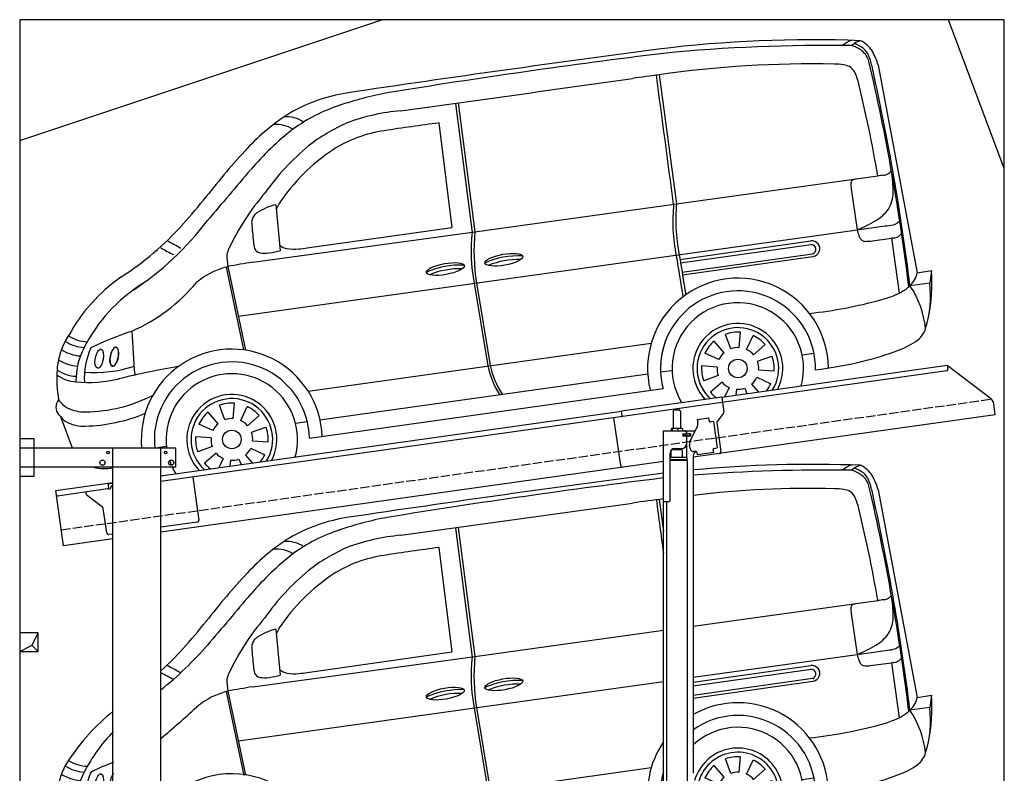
# Model space of a CAD drawing. Extents: x 199 to 6000, y -625 to 6200.
# Tile 3 of 3: x 199 to 5500, y 2144 to 6200. Entities that reach past the tile are written whole.
import ezdxf

# ---------------------------------------------------------------- set-up
doc = ezdxf.new("R2010")
doc.units = 0
doc.header["$LTSCALE"] = 10
doc.header["$MEASUREMENT"] = 0
doc.linetypes.add('GEN3', pattern=[6.25, 5, -1.25])
doc.layers.get('0').update_dxf_attribs({"linetype": 'CONTINUOUS'})
for name, color, linetype in [('3', 6, 'GEN3'), ('BREAKTHROUGH', 1, 'CONTINUOUS'), ('CAR', 1, 'CONTINUOUS'), ('SICHTBARE_KANTEN_DIN_', 7, 'CONTINUOUS')]:
    doc.layers.add(name, color=color, linetype=linetype)
doc.layers.add('AM_0', color=7, linetype='CONTINUOUS', lineweight=30)

# ---------------------------------------------------------------- blocks, each defined once
blk = doc.blocks.new('Van215_EG')
at = {"layer": 'CAR'}
for p, q in [((42284.5, 5794.3), (42494.5, 4676.3)), ((41105.3, 5742.6), (41128.4, 5569.5)), ((40008.3, 5587.4), (40098.9, 4893.4)), ((40022.9, 5591.3), (40113.5, 4897.3)), ((39920.2, 5483.5), (39989.6, 4921.7)), ((41288.4, 5060.3), (42281.9, 5198.1)), ((42139.7, 5129.2), (42171, 4908.2)), ((39042.7, 5042.4), (39065.7, 4795.8)), ((40113.5, 4897.3), (41128.4, 5038.1)), ((42171, 4908.2), (42322, 4929.2)), ((38917.5, 4734.3), (40113.5, 4897.3)), ((39210.5, 4810.6), (39989.6, 4921.7)), ((41288.4, 4785.1), (42171, 4908.2)), ((41288.4, 4759.5), (41921.1, 4848.4)), ((41288.4, 4739.9), (41922.9, 4829.1)), ((42241.7, 4848.2), (42355.2, 4863.1)), ((42365.8, 4864.3), (42355.4, 4863.1)), ((42355.4, 4863.1), (42397.6, 4567.6)), ((41288.4, 4689.3), (41931.3, 4779.7)), ((38840.5, 4443.7), (41128.4, 4762.8)), ((41288.4, 4673.7), (41932.9, 4764.2)), ((38774.1, 4708.1), (38869.1, 4257.1)), ((38783.7, 4710.7), (38878.9, 4258.7)), ((42494.5, 4676.3), (42570.9, 4689.3)), ((42570.9, 4689.3), (42562, 4622)), ((40110.3, 4620.6), (40183.7, 4176)), ((40122.1, 4622.8), (40195.5, 4177.6)), ((42562, 4622), (42455.4, 4607.7)), ((41536.7, 4274.2), (41542.5, 4357.2)), ((39216.5, 4040.4), (41062, 4299)), ((41455.3, 4246.9), (41400.7, 4309.7)), ((41490.5, 4267.7), (41462.1, 4345.9)), ((41576.3, 4264), (41611.5, 4339.4)), ((41427.2, 4209.7), (41351.8, 4244.8)), ((41613.6, 4235.9), (41676.4, 4290.4)), ((41875.2, 4235.7), (41937.8, 4244.5)), ((41634.4, 4200.6), (41712.5, 4229.1)), ((41111.5, 4143.2), (41128.4, 4145.6)), ((41416.9, 4170.1), (41334, 4175.9)), ((41640.9, 4154.4), (41723.8, 4148.6)), ((39279.5, 3886.1), (41043.7, 4134)), ((41423.4, 4123.9), (41345.3, 4095.4)), ((41444.2, 4088.6), (41381.4, 4034)), ((41630.6, 4114.8), (41706, 4079.6)), ((39222.3, 3786.6), (41126.7, 4054.3)), ((41481.5, 4060.5), (41458.3, 4010.9)), ((41521.1, 4050.3), (41518.9, 4019.4)), ((41567.3, 4056.8), (41577.9, 4027.7)), ((41602.5, 4077.5), (41638.5, 4036.2)), ((38813, 3892.2), (38818.8, 3975.2)), ((38731.5, 3864.9), (38676.9, 3927.7)), ((38766.7, 3885.7), (38738.3, 3963.9)), ((38852.6, 3881.9), (38887.7, 3957.3)), ((37883.3, 3904.3), (37899.6, 3850.4)), ((38889.8, 3853.8), (38952.6, 3908.4)), ((39148.5, 3867.3), (39210.4, 3876)), ((38703.4, 3827.6), (38628, 3862.8)), ((38910.6, 3818.6), (38988.8, 3847.1)), ((38693.2, 3788), (38610.2, 3793.8)), ((38917.1, 3772.4), (39000.1, 3766.6)), ((38423.7, 3739.5), (38454.2, 3743.8)), ((38699.7, 3741.8), (38621.5, 3713.4)), ((38906.8, 3732.8), (38982.2, 3697.6)), ((38720.4, 3706.6), (38657.6, 3652)), ((38757.7, 3678.5), (38734.2, 3628)), ((38797.3, 3668.3), (38795.1, 3636.6)), ((38843.5, 3674.7), (38854.4, 3644.9)), ((38878.8, 3695.5), (38915.3, 3653.5))]:
    blk.add_line(p, q, dxfattribs=at)
for centre in [(41528.9, 4162.2), (38805.1, 3780.2)]:
    blk.add_circle(centre, 49.9, dxfattribs=at)
for centre, radius, start, end in [((54895.3, -98307.8), 105097.5, 97.52689, 98.466131), ((41924, -772.4), 6703.6, 87.72813, 95.44056), ((42006.3, -3472.9), 9373.6, 89.16533, 94.39229), ((42171.1, 5817.9), 113.4, 105.4869, 132.8758), ((42220.2, 5816.4), 113.7, 105.5227, 132.84), ((42055.8, 5663.3), 252, 55.8913, 69.7914), ((42069.2, 5697.9), 230.5, 54.6286, 67.2938), ((42124.7, 5790.3), 150.4, 32.4651, 64.3656), ((42134.7, 5801.9), 108.1, 19.7524, 51.0364), ((45662.5, -31179.6), 37313.9, 96.97939, 99.28709), ((42122.9, 5782.5), 116.1, 15.8283, 50.3201), ((41841.4, 5694.6), 420.4, 10.5281, 20.0004), ((41957.4, 5699.3), 340.6, 16.1943, 30.2797), ((41918.4, 508.8), 5292.9, 88.6039, 96.8361), ((42042.8, 5410.5), 389.7, 81.7249, 89.3292), ((42083.4, 5692.2), 105.1, 63.9725, 81.5422), ((42100.3, 5730.2), 63.5, 27.4601, 62.8127), ((31215.2, 3239.4), 11316.2, 6.91926, 13.15398), ((41991.2, -1308.7), 7106.7, 96.97354, 98.32498), ((73749.2, 9946.3), 32928.7, 187.33791, 187.84104), ((41930.7, 5643.8), 253.9, 15.0828, 27.1264), ((30262.4, 3103.9), 12285.4, 7.03105, 12.54044), ((1028, 288131.4), 285217.8, 277.795603, 278.048607), ((35604.2, 4080.8), 6770.6, 9.4987, 13.92232), ((39561.4, 4770.5), 885, 99.0442, 120.0996), ((39970.3, 3869.5), 1806.1, 100.5036, 109.0474), ((39656.7, 4739.4), 881.6, 108.0347, 126.3669), ((39724.7, 4568.5), 1142.3, 122.104, 137.0807), ((39103.6, 5362.1), 153.8, 55.0958, 96.4772), ((39818.9, 4417.8), 1136.5, 95.2544, 110.2682), ((39047.6, 5317.7), 157.4, 56.7316, 95.8432), ((39857.3, 4523.1), 1053.5, 114.2129, 127.3852), ((41309.3, -5311.5), 10884, 97.33241, 98.89768), ((40118.9, 4188.4), 1600, 127.9963, 139.2626), ((39724.3, 4749.8), 698.7, 98.1144, 122.4174), ((40091.8, 4317.2), 1360.9, 129.9668, 144.685), ((41774.4, 2666.3), 3938.6, 137.0939, 142.0721), ((39932.1, 4467), 1049.1, 123.722, 146.2062), ((112437.2, -57317.3), 96536.1, 139.613796, 139.826749), ((42447.7, 4040.4), 1169.5, 96.5425, 98.15), ((42306.2, 5266), 64.2, 277.3619, 294.8005), ((42296.9, 5275.6), 77, 298.1297, 319.854), ((41705.6, 5118), 659, 359.1653, 9.4271), ((42157.4, 5157.6), 20.8, 128.8111, 181.4048), ((42272.9, 5158), 136.3, 180.3702, 192.1925), ((42174.9, 5126.1), 56.7, 96.5697, 122.5765), ((39987.5, 4240.6), 1325.7, 139.3712, 154.6641), ((42200.5, 5106.9), 164.1, 328.0573, 0.5089), ((35852.4, 7337.5), 3604.1, 318.2569, 321.3726), ((39114.2, 4734.7), 317.2, 103.0313, 123.3806), ((39577.4, 4761.5), 592.4, 150.793, 154.0404), ((38969.9, 4948.4), 58.1, 141.483, 164.9741), ((38991.3, 4931.2), 85.6, 127.0961, 141.4563), ((42158.2, 5151.9), 224.3, 300.2464, 324.0208), ((37201.8, 6242.3), 1953.6, 308.7156, 318.9026), ((37327.3, 6026.2), 1630.5, 312.2531, 318.1174), ((38978.9, 4947.2), 67.2, 165.9859, 183.4562), ((72086.6, 7871.4), 33303.7, 185.04416, 185.21713), ((41942.6, 5491.6), 626.5, 291.3815, 301.6324), ((42241.4, 5590.1), 665.8, 276.9475, 280.6226), ((42351.3, 4998.6), 64.2, 281.6697, 310.1682), ((42343.3, 5014.4), 81.5, 307.2611, 314.5293), ((40972.2, 4794.7), 879.3, 173.4308, 191.423), ((41166.1, 4792.6), 1057.7, 174.3164, 189.2584), ((42431.9, 4967.1), 267.4, 192.7379, 199.8278), ((42241.1, 4898), 64.5, 199.5125, 218.8921), ((42349, 4941.2), 80.9, 297.3521, 319.5635), ((39246.5, 6193.7), 1557.6, 239.5627, 242.6554), ((39063.1, 4849.4), 142.4, 182.5791, 197.1036), ((39116.7, 4891.7), 85.4, 230.98, 259.9904), ((41928.1, 4806.4), 42.3, 278.2272, 98.7697), ((41923.4, 4803.6), 25.6, 289.2044, 91.7062), ((42213.2, 4876), 29.1, 219.6564, 255.3808), ((42218.3, 4898.1), 51.7, 256.1662, 270.8539), ((42213.4, 5061.3), 215, 271.495, 277.5386), ((42359, 4935.1), 71.2, 275.4721, 292.4864), ((38995.9, 5793.4), 1136.8, 239.7757, 243.6465), ((39096.5, 4766), 317.6, 178.5348, 190.0198), ((38894.1, 4757.5), 116.3, 154.2974, 171.7738), ((38962.3, 4822.8), 38.4, 203.2874, 260.0838), ((38981.6, 4929.9), 147.3, 259.8669, 279.8071), ((38884.9, 5597.8), 822.1, 278.5217, 282.7064), ((39140.2, 5025.7), 221.4, 259.995, 276.7337), ((39069.2, 5903.4), 1101.8, 275.0487, 277.3704), ((39971.2, -1644.2), 6464.9, 99.38059, 100.58421), ((40034.8, 4272.9), 445.8, 87.4963, 114.1135), ((40348.9, 4324.7), 443.9, 87.4384, 114.1713), ((40346.2, 4333.1), 415.8, 88.0948, 112.8117), ((38881.9, 4309.9), 412.6, 115.1235, 130.3732), ((38928.2, 4181.7), 548.4, 105.2723, 113.7475), ((40031.7, 4282.9), 416, 88.1007, 112.8057), ((42360.5, 4707.2), 137.5, 313.661, 347.0181), ((41715.7, 4617.2), 858.2, 347.854, 4.8153), ((34902.9, 8650.8), 5476.3, 310.0086, 312.6659), ((41529.5, 4161.9), 486.5, 0.2941, 119.7142), ((41988.3, 4551.7), 578, 342.5163, 6.9853), ((38897.5, 3697.7), 1163.6, 128.884, 146.5727), ((41529.5, 4162.7), 417.1, 358.9802, 125.3082), ((42276.4, 4804.4), 265.9, 290.5049, 312.3012), ((42028.2, 4320.8), 514.6, 6.3804, 33.8815), ((41528.9, 4162.2), 353.8, 344.6817, 132.8211), ((41644.4, 6937.5), 2493.5, 276.2404, 285.1715), ((42114.5, 5194), 687.8, 285.3836, 291.768), ((38788.5, 3879.9), 872.7, 135.3718, 153.0529), ((41529.5, 4161.9), 486.5, 145.5453, 193.949), ((41528.9, 4162.2), 242.3, 332.6867, 163.8187), ((41528.9, 4162.2), 219.8, 328.4192, 171.6769), ((41528.9, 4162.2), 195.4, 86, 110), ((42425.3, 4410.2), 118.7, 307.6073, 344.2637), ((38176.3, 4162.2), 305.9, 144.7529, 160.5564), ((38017.9, 4469.9), 194.7, 235.6454, 267.8432), ((38033, 4503.7), 197.4, 237.1587, 268.3368), ((38486.2, 3443.5), 939.5, 109.81, 117.9283), ((41528.9, 4162.2), 195.4, 131, 155), ((41528.9, 4162.2), 195.4, 41, 65), ((42268.4, 4625.3), 384.9, 289.0611, 306.7485), ((38299.4, 4118), 436.8, 160.4695, 175.1527), ((38007, 4447.8), 219.1, 237.0473, 265.5764), ((38401.4, 4075), 439.2, 152.8628, 166.9315), ((38415, 4107.9), 404.3, 155.822, 182.9446), ((38804.5, 3779.2), 487, 1.9912, 141.4539), ((41529.5, 4162.7), 417.1, 164.0643, 195.0668), ((41528.9, 4162.2), 112.2, 131, 155), ((41528.9, 4162.2), 112.2, 86, 110), ((41528.9, 4162.2), 112.2, 41, 65), ((41889.7, 5543.1), 1377.3, 282.8896, 291.4843), ((37987.7, 4381.5), 207.6, 236.1718, 266.1019), ((38805, 3780.3), 417.3, 0.8648, 156.0093), ((41528.9, 4162.2), 112.2, 356, 20), ((41528.9, 4162.2), 195.4, 356, 20), ((41728.2, 6081.5), 1938.5, 276.4677, 283.9932), ((38554.6, 4110), 691.9, 176.275, 189.7005), ((37973.7, 4309.6), 189.5, 234.7282, 268.1002), ((38542.8, 4080.1), 577, 170.5984, 178.9988), ((38073.1, 4599.7), 461.1, 262.411, 281.9101), ((40568.2, -5803.7), 10185.7, 101.60552, 102.15412), ((40619.6, 4263.5), 444.7, 191.3541, 212.902), ((40670.8, 4286.4), 487.6, 192.8889, 212.5743), ((41528.9, 4162.2), 195.4, 176, 200), ((41528.9, 4162.2), 112.2, 176, 200), ((37972.8, 4266.7), 176.6, 231.6029, 267.7557), ((38032.4, 4792.8), 705.7, 264.5908, 281.1102), ((38805.1, 3780.2), 353.8, 344.5466, 168.5515), ((41528.9, 4162.2), 242.3, 196.2936, 223.3133), ((41528.9, 4162.2), 219.8, 188.3231, 227.5808), ((41528.9, 4162.2), 112.2, 221, 245), ((41528.9, 4162.2), 112.2, 311, 335), ((41528.9, 4162.2), 195.4, 221, 233.781), ((41528.9, 4162.2), 112.2, 266, 290), ((41528.9, 4162.2), 195.4, 322.219, 335), ((37918.5, 3954), 60.5, 139.3674, 181.0159), ((37980.1, 4063.2), 128.2, 213.0349, 241.5078), ((38805.1, 3780.2), 242.3, 332.4644, 223.5356), ((38805.1, 3780.2), 219.8, 328.1597, 227.8403), ((38805.1, 3780.2), 195.4, 86, 110), ((37918.6, 3953.5), 60.5, 180.1015, 220.344), ((38011.3, 4135.9), 207.1, 243.5681, 271.7623), ((38013.8, 4719.9), 790.9, 270.2806, 280.2589), ((38805.1, 3780.2), 195.4, 131, 155), ((38805.1, 3780.2), 195.4, 41, 65), ((37952.7, 3990.2), 110.4, 223.4131, 231.0595), ((37972, 3967.7), 109.1, 215.5474, 243.8323), ((38008.3, 4059.5), 207.6, 246.0301, 271.8642), ((38805.1, 3780.2), 112.2, 86, 110), ((38805.1, 3780.2), 112.2, 41, 65), ((37995.8, 4733.4), 881.6, 271.272, 280.3827), ((38805.1, 3780.2), 112.2, 131, 155), ((38805.1, 3780.2), 112.2, 356, 20), ((38805.1, 3780.2), 195.4, 356, 20), ((38805.1, 3780.2), 195.4, 176, 200), ((38805.1, 3780.2), 112.2, 176, 200), ((38599.5, 4109.5), 752.7, 208.9271, 216.7559), ((38805.1, 3780.2), 353.8, 185.6397, 211.4534), ((38805.1, 3780.2), 112.2, 311, 335), ((38118.4, 3846.4), 223.5, 236.9194, 281.6829), ((38805.1, 3780.2), 112.2, 221, 245), ((38805.1, 3780.2), 112.2, 266, 290), ((38805.1, 3780.2), 195.4, 321.8961, 335), ((38805.1, 3780.2), 195.4, 221, 234.1039)]:
    blk.add_arc(centre, radius, start, end, dxfattribs=at)
for centre, major_axis, ratio in [((40269, 4747.3), (-101.9, -18.3), 0.28676), ((39954.4, 4697.4), (-101.9, -18.3), 0.28676), ((38091.3, 4214.3), (-10.1, -51.3), 0.404586)]:
    blk.add_ellipse(centre, major_axis=major_axis, ratio=ratio, dxfattribs=at)
blk.add_ellipse((38172.2, 4225.5), major_axis=(-10.1, -51.3), ratio=0.404586, start_param=3.78106, end_param=6.562023, dxfattribs=at)
blk.add_open_spline([(39060.3, 5050.5), (39054.9, 5040.7), (39049.6, 5031), (39044.7, 5020.8)], degree=3, dxfattribs=at)
blk = doc.blocks.new('Van215_OG')
at = {"layer": 'CAR'}
for p, q in [((42284.5, 5794.3), (42494.5, 4676.3)), ((41105.3, 5742.6), (41198, 5047.8)), ((40008.3, 5587.4), (40098.9, 4893.4)), ((40022.9, 5591.3), (40113.5, 4897.3)), ((39920.2, 5483.5), (39989.6, 4921.7)), ((41198, 5047.8), (42281.9, 5198.1)), ((42139.7, 5129.2), (42171, 4908.2)), ((39042.7, 5042.4), (39065.7, 4795.8)), ((40113.5, 4897.3), (41198, 5047.8)), ((42171, 4908.2), (42322, 4929.2)), ((38840.5, 4443.7), (42171, 4908.2)), ((38917.5, 4734.3), (40113.5, 4897.3)), ((39210.5, 4810.6), (39989.6, 4921.7)), ((41217.3, 4749.5), (41921.1, 4848.4)), ((41220.4, 4730.3), (41922.9, 4829.1)), ((42241.7, 4848.2), (42355.2, 4863.1)), ((42365.8, 4864.3), (42355.4, 4863.1)), ((42355.4, 4863.1), (42397.6, 4567.6)), ((41228.6, 4680.9), (41931.3, 4779.7)), ((41231.1, 4665.6), (41932.9, 4764.2)), ((38774.1, 4708.1), (38868, 4262)), ((38783.7, 4710.7), (38878.5, 4260.5)), ((42494.5, 4676.3), (42570.9, 4689.3)), ((42570.9, 4689.3), (42562, 4622)), ((40110.3, 4620.6), (40183.7, 4176)), ((40122.1, 4622.8), (40195.5, 4177.6)), ((42562, 4622), (42455.4, 4607.7)), ((41536.7, 4274.2), (41542.5, 4357.2)), ((39216.5, 4040.4), (41062, 4299)), ((41455.3, 4246.9), (41400.7, 4309.7)), ((41490.5, 4267.7), (41462.1, 4345.9)), ((41576.3, 4264), (41611.5, 4339.4)), ((41427.2, 4209.7), (41351.8, 4244.8)), ((41613.6, 4235.9), (41676.4, 4290.4)), ((41875.2, 4235.7), (41937.8, 4244.5)), ((41634.4, 4200.6), (41712.5, 4229.1)), ((41111.5, 4143.2), (41175.2, 4152.1)), ((41416.9, 4170.1), (41334, 4175.9)), ((41640.9, 4154.4), (41723.8, 4148.6)), ((39279.5, 3886.1), (41043.7, 4134)), ((41423.4, 4123.9), (41345.3, 4095.4)), ((41444.2, 4088.6), (41381.4, 4034)), ((41630.6, 4114.8), (41706, 4079.6)), ((39222.3, 3786.6), (41126.7, 4054.3)), ((41481.5, 4060.5), (41458.3, 4010.9)), ((41521.1, 4050.3), (41518.9, 4019.4)), ((41567.3, 4056.8), (41577.9, 4027.7)), ((41602.5, 4077.5), (41638.5, 4036.2)), ((38813, 3892.2), (38818.8, 3975.2)), ((38731.5, 3864.9), (38676.9, 3927.7)), ((38766.7, 3885.7), (38738.3, 3963.9)), ((38852.6, 3881.9), (38887.7, 3957.3)), ((37883.3, 3904.3), (37946.3, 3735.4)), ((38889.8, 3853.8), (38952.6, 3908.4)), ((39148.5, 3867.3), (39210.4, 3876)), ((38703.4, 3827.6), (38628, 3862.8)), ((38910.6, 3818.6), (38988.8, 3847.1)), ((38693.2, 3788), (38610.2, 3793.8)), ((38917.1, 3772.4), (39000.1, 3766.6)), ((38394.6, 3735.4), (38453.2, 3743.7)), ((38699.7, 3741.8), (38621.5, 3713.4)), ((38906.8, 3732.8), (38982.2, 3697.6)), ((38720.4, 3706.6), (38657.6, 3652)), ((38757.7, 3678.5), (38734.2, 3628)), ((38797.3, 3668.3), (38795.1, 3636.6)), ((38843.5, 3674.7), (38854.4, 3644.9)), ((38878.8, 3695.5), (38915.3, 3653.5))]:
    blk.add_line(p, q, dxfattribs=at)
for centre in [(41528.9, 4162.2), (38805.1, 3780.2)]:
    blk.add_circle(centre, 49.9, dxfattribs=at)
for centre, radius, start, end in [((54895.3, -98307.8), 105097.5, 97.52689, 98.466131), ((41924, -772.4), 6703.6, 87.72813, 97.05201), ((42002.4, -2997.5), 8898.3, 89.09552, 95.63647), ((42171.1, 5817.9), 113.4, 105.4869, 132.8758), ((42220.2, 5816.4), 113.7, 105.5227, 132.84), ((42055.8, 5663.3), 252, 55.8913, 69.7914), ((42069.2, 5697.9), 230.5, 54.6286, 67.2938), ((42124.7, 5790.3), 150.4, 32.4651, 64.3656), ((42134.7, 5801.9), 108.1, 19.7524, 51.0364), ((45662.5, -31179.6), 37313.9, 96.97939, 99.28709), ((42122.9, 5782.5), 116.1, 15.8283, 50.3201), ((41841.4, 5694.6), 420.4, 10.5281, 20.0004), ((41957.4, 5699.3), 340.6, 16.1943, 30.2797), ((41928.4, 14.8), 5786.6, 88.82213, 98.17771), ((42042.8, 5410.5), 389.7, 81.7249, 89.3292), ((42083.4, 5692.2), 105.1, 63.9725, 81.5422), ((42100.3, 5730.2), 63.5, 27.4601, 62.8127), ((31215.2, 3239.4), 11316.2, 6.91926, 13.15398), ((41991.2, -1308.7), 7106.7, 97.16106, 98.32498), ((-161276.8, -21592), 204204.5, 7.495358, 7.692079), ((41930.7, 5643.8), 253.9, 15.0828, 27.1264), ((30262.4, 3103.9), 12285.4, 7.03105, 12.54044), ((1028, 288131.4), 285217.8, 277.795603, 278.048607), ((35604.2, 4080.8), 6770.6, 9.4987, 13.92232), ((39561.4, 4770.5), 885, 99.0442, 120.0996), ((39970.3, 3869.5), 1806.1, 100.5036, 109.0474), ((39656.7, 4739.4), 881.6, 108.0347, 126.3669), ((39724.7, 4568.5), 1142.3, 122.104, 137.0807), ((39103.6, 5362.1), 153.8, 55.0958, 96.4772), ((39818.9, 4417.8), 1136.5, 95.2544, 110.2682), ((39047.6, 5317.7), 157.4, 56.7316, 95.8432), ((39857.3, 4523.1), 1053.5, 114.2129, 127.3852), ((41309.3, -5311.5), 10884, 97.33241, 98.89768), ((40118.9, 4188.4), 1600, 127.9963, 139.2626), ((39724.3, 4749.8), 698.7, 98.1144, 122.4174), ((40091.8, 4317.2), 1360.9, 129.9668, 144.685), ((41774.4, 2666.3), 3938.6, 137.0939, 142.0721), ((39932.1, 4467), 1049.1, 123.722, 146.2062), ((112437.2, -57317.3), 96536.1, 139.613796, 139.826749), ((42447.7, 4040.4), 1169.5, 96.5425, 98.15), ((42306.2, 5266), 64.2, 277.3619, 294.8005), ((42296.9, 5275.6), 77, 298.1297, 319.854), ((41705.6, 5118), 659, 359.1653, 9.4271), ((42157.4, 5157.6), 20.8, 128.8111, 181.4048), ((42272.9, 5158), 136.3, 180.3702, 192.1925), ((42174.9, 5126.1), 56.7, 96.5697, 122.5765), ((39987.5, 4240.6), 1325.7, 139.3712, 154.6641), ((42200.5, 5106.9), 164.1, 328.0573, 0.5089), ((35852.4, 7337.5), 3604.1, 318.2569, 321.3726), ((39114.2, 4734.7), 317.2, 103.0313, 123.3806), ((39577.4, 4761.5), 592.4, 150.793, 154.0404), ((38969.9, 4948.4), 58.1, 141.483, 164.9741), ((38991.3, 4931.2), 85.6, 127.0961, 141.4563), ((42158.2, 5151.9), 224.3, 300.2464, 324.0208), ((37327.3, 6026.2), 1630.5, 302.685, 318.1174), ((37389.6, 5933.2), 1612.6, 303.2238, 322.7956), ((38978.9, 4947.2), 67.2, 165.9859, 183.4562), ((72086.6, 7871.4), 33303.7, 185.04416, 185.21713), ((41942.6, 5491.6), 626.5, 291.3815, 301.6324), ((42241.4, 5590.1), 665.8, 276.9475, 280.6226), ((42351.3, 4998.6), 64.2, 281.6697, 310.1682), ((42343.3, 5014.4), 81.5, 307.2611, 314.5293), ((40972.2, 4794.7), 879.3, 173.4308, 191.423), ((41166.1, 4792.6), 1057.7, 174.3164, 189.2584), ((42431.9, 4967.1), 267.4, 192.7379, 199.8278), ((42241.1, 4898), 64.5, 199.5125, 218.8921), ((42349, 4941.2), 80.9, 297.3521, 319.5635), ((39246.5, 6193.7), 1557.6, 239.5627, 242.6554), ((39063.1, 4849.4), 142.4, 182.5791, 197.1036), ((39116.7, 4891.7), 85.4, 230.98, 259.9904), ((41928.1, 4806.4), 42.3, 278.2272, 98.7697), ((41923.4, 4803.6), 25.6, 289.2044, 91.7062), ((42213.2, 4876), 29.1, 219.6564, 255.3808), ((42218.3, 4898.1), 51.7, 256.1662, 270.8539), ((42213.4, 5061.3), 215, 271.495, 277.5386), ((42359, 4935.1), 71.2, 275.4721, 292.4864), ((38995.9, 5793.4), 1136.8, 239.7757, 243.6465), ((39096.5, 4766), 317.6, 178.5348, 190.0198), ((38894.1, 4757.5), 116.3, 154.2974, 171.7738), ((38962.3, 4822.8), 38.4, 203.2874, 260.0838), ((38981.6, 4929.9), 147.3, 259.8669, 279.8071), ((38884.9, 5597.8), 822.1, 278.5217, 282.7064), ((39140.2, 5025.7), 221.4, 259.995, 276.7337), ((39069.2, 5903.4), 1101.8, 275.0487, 277.3704), ((39971.2, -1644.2), 6464.9, 99.38059, 100.58421), ((40034.8, 4272.9), 445.8, 87.4963, 114.1135), ((40348.9, 4324.7), 443.9, 87.4384, 114.1713), ((40346.2, 4333.1), 415.8, 88.0948, 112.8117), ((38881.9, 4309.9), 412.6, 115.1235, 130.3732), ((38928.2, 4181.7), 548.4, 105.2723, 113.7475), ((40031.7, 4282.9), 416, 88.1007, 112.8057), ((42360.5, 4707.2), 137.5, 313.661, 347.0181), ((41715.7, 4617.2), 858.2, 347.854, 4.8153), ((38732.9, 3901.8), 917.2, 124.9216, 151.5518), ((38788.5, 3879.9), 872.7, 122.3402, 153.0529), ((37882.2, 5236.7), 954.7, 293.8208, 320.076), ((41529.5, 4161.9), 486.5, 0.2941, 193.949), ((41988.3, 4551.7), 578, 342.5163, 6.9853), ((41529.5, 4162.7), 417.1, 358.9802, 182.6555), ((42276.4, 4804.4), 265.9, 290.5049, 312.3012), ((42028.2, 4320.8), 514.6, 6.3804, 33.8815), ((41528.9, 4162.2), 353.8, 344.6817, 211.1421), ((41644.4, 6937.5), 2493.5, 276.2404, 285.1715), ((42114.5, 5194), 687.8, 285.3836, 291.768), ((41528.9, 4162.2), 242.3, 332.6867, 223.024), ((38839.6, 2633.7), 1821.6, 108.2938, 115.8187), ((-20763.3, 245.1), 59174.6, 3.760926, 3.990691), ((41528.9, 4162.2), 219.8, 328.4192, 227.2434), ((41528.9, 4162.2), 195.4, 86, 110), ((42425.3, 4410.2), 118.7, 307.6073, 344.2637), ((38176.3, 4162.2), 305.9, 144.7529, 160.5564), ((38017.9, 4469.9), 194.7, 235.6454, 267.8432), ((38033, 4503.7), 197.4, 237.1587, 268.3368), ((41528.9, 4162.2), 195.4, 131, 155), ((41528.9, 4162.2), 195.4, 41, 65), ((42268.4, 4625.3), 384.9, 289.0611, 306.7485), ((38299.4, 4118), 436.8, 160.4695, 175.1527), ((38007, 4447.8), 219.1, 237.0473, 265.5764), ((38401.4, 4075), 439.2, 152.8628, 166.9315), ((38415, 4107.9), 404.3, 155.822, 182.9446), ((38804.5, 3779.2), 487, 1.9912, 185.1588), ((41529.5, 4162.7), 417.1, 164.0643, 195.0668), ((41528.9, 4162.2), 112.2, 131, 155), ((41528.9, 4162.2), 112.2, 86, 110), ((41528.9, 4162.2), 112.2, 41, 65), ((41889.7, 5543.1), 1377.3, 282.8896, 291.4843), ((37987.7, 4381.5), 207.6, 236.1718, 266.1019), ((38805, 3780.3), 417.3, 0.8648, 186.1718), ((41528.9, 4162.2), 112.2, 356, 20), ((41528.9, 4162.2), 195.4, 356, 20), ((41728.2, 6081.5), 1938.5, 276.4677, 283.9932), ((38554.6, 4110), 691.9, 176.275, 189.7005), ((37973.7, 4309.6), 189.5, 234.7282, 268.1002), ((38542.8, 4080.1), 577, 170.5984, 178.9988), ((38067.5, 4808.5), 668.2, 265.259, 288.6015), ((39535.8, -1498.8), 5762.9, 100.16074, 103.4603), ((40619.6, 4263.5), 444.7, 191.3541, 212.902), ((40670.8, 4286.4), 487.6, 192.8889, 212.5743), ((41528.9, 4162.2), 195.4, 176, 200), ((41528.9, 4162.2), 112.2, 176, 200), ((37972.8, 4266.7), 176.6, 231.6029, 267.7557), ((38032.4, 4792.8), 705.7, 264.5908, 283.6161), ((38805.1, 3780.2), 353.8, 344.5466, 187.2694), ((41528.9, 4162.2), 242.3, 196.2936, 223.3133), ((41528.9, 4162.2), 219.8, 188.3231, 227.5808), ((41528.9, 4162.2), 112.2, 221, 245), ((41528.9, 4162.2), 112.2, 311, 335), ((41528.9, 4162.2), 195.4, 221, 233.781), ((41528.9, 4162.2), 112.2, 266, 290), ((41528.9, 4162.2), 195.4, 322.219, 335), ((37918.5, 3954), 60.5, 139.3674, 181.0159), ((37980.1, 4063.2), 128.2, 213.0349, 241.5078), ((38013.8, 4719.9), 790.9, 270.2806, 297.6488), ((38805.1, 3780.2), 242.3, 332.4644, 223.5356), ((38805.1, 3780.2), 219.8, 328.1597, 227.8403), ((38805.1, 3780.2), 195.4, 86, 110), ((37918.6, 3953.5), 60.5, 180.1015, 220.344), ((38011.3, 4135.9), 207.1, 243.5681, 271.7623), ((38805.1, 3780.2), 195.4, 131, 155), ((38805.1, 3780.2), 195.4, 41, 65), ((37952.7, 3990.2), 110.4, 223.4131, 231.0595), ((37972, 3967.7), 109.1, 215.5474, 243.8323), ((38008.3, 4059.5), 207.6, 246.0301, 271.8642), ((37995.8, 4733.4), 881.6, 271.272, 292.893), ((38805.1, 3780.2), 112.2, 86, 110), ((38805.1, 3780.2), 112.2, 41, 65), ((38805.1, 3780.2), 112.2, 131, 155), ((38805.1, 3780.2), 112.2, 356, 20), ((38805.1, 3780.2), 195.4, 356, 20), ((38805.1, 3780.2), 195.4, 176, 200), ((38805.1, 3780.2), 112.2, 176, 200), ((38805.1, 3780.2), 112.2, 311, 335), ((38805.1, 3780.2), 353.8, 198.7483, 203.0859), ((38805.1, 3780.2), 112.2, 221, 245), ((38805.1, 3780.2), 112.2, 266, 290), ((38805.1, 3780.2), 195.4, 321.8961, 335), ((38118.4, 3846.4), 223.5, 255.0352, 281.6829), ((38805.1, 3780.2), 353.8, 205.0427, 211.4534), ((38805.1, 3780.2), 195.4, 221, 234.1039)]:
    blk.add_arc(centre, radius, start, end, dxfattribs=at)
for centre, major_axis, ratio in [((40269, 4747.3), (-101.9, -18.3), 0.28676), ((39954.4, 4697.4), (-101.9, -18.3), 0.28676), ((38091.3, 4214.5), (-10.1, -51.3), 0.404586), ((38091.3, 4214.3), (-10.1, -51.3), 0.404586), ((38172.2, 4225.7), (-10.1, -51.3), 0.404586)]:
    blk.add_ellipse(centre, major_axis=major_axis, ratio=ratio, dxfattribs=at)
blk.add_ellipse((38172.2, 4225.5), major_axis=(-10.1, -51.3), ratio=0.404586, start_param=2.721284, end_param=9.004469, dxfattribs=at)
blk.add_open_spline([(39060.3, 5050.5), (39054.9, 5040.7), (39049.6, 5031), (39044.7, 5020.8)], degree=3, dxfattribs=at)
for points, knots in [([(41182.8, 5045.7), (41182.8, 5045.6), (41182.8, 5045.5), (41182.8, 5045.4), (41179.9, 5000.3), (41174, 4907.4), (41189.2, 4815.6), (41197, 4768.4), (41209.2, 4694.9), (41221.4, 4621.4), (41233.5, 4548)], [-0.265162, -0.265162, -0.265162, -0.265162, 0, 0, 0, 135.188947, 278.163412, 278.163412, 278.163412, 500.780534, 500.780534, 500.780534, 500.780534]), ([(41198, 5047.8), (41195.6, 5003.9), (41190.6, 4912.2), (41205.4, 4821.7), (41213.2, 4774.5), (41225, 4702.7), (41236.8, 4630.9), (41248.6, 4559.1)], [0, 0, 0, 0, 131.465068, 274.439533, 274.439533, 274.439533, 491.98821, 491.98821, 491.98821, 491.98821])]:
    blk.add_open_spline(points, degree=3, knots=knots, dxfattribs=at)

msp = doc.modelspace()

# ---------------------------------------------------------------- linework, layer by layer
for p, q in [((199.5, 5550), (2149.5, 6200)), ((5499.5, 5400), (5199.5, 6200)), ((3978.5, 4169.4), (5191.6, 4339.9)), ((5190.8, 4309.5), (3979.7, 4139.3)), ((5191.6, 4339.9), (5195.1, 4315.1)), ((5191.6, 4339.9), (5423.5, 4165.1)), ((3438.7, 4094.5), (3978.4, 4170.4)), ((3979.7, 4139.3), (3446, 4064.3)), ((3978.4, 4170.4), (3982.7, 4139.7)), ((3982.7, 4139.7), (3989.8, 4089.3)), ((960, 3745.2), (3438.8, 4093.6)), ((3442.6, 4066.8), (3438.7, 4094.5)), ((3716.7, 4090.6), (3716.7, 4000.6)), ((3726.7, 4100.6), (3746.7, 4100.6)), ((3756.7, 4090.6), (3756.7, 4000.6)), ((3987.9, 4081.9), (3954.5, 4037.7)), ((5451.2, 4073.4), (5443, 4132.1)), ((3446, 4064.3), (960, 3714.9)), ((3434.6, 3800.1), (3398.4, 4057.6)), ((5451.2, 4073.4), (3824.7, 3844.8)), ((3846.7, 4047.9), (3909, 4056.6)), ((3846.7, 4047.9), (3848.9, 4032)), ((3849.5, 4027.8), (3848.9, 4032)), ((3911.3, 4040.8), (3909, 4056.6)), ((3911.3, 4040.8), (3911.4, 4039.8)), ((3917.1, 4035.6), (3918, 4035.7)), ((3933.9, 4037.9), (3918, 4035.7)), ((3933.9, 4037.9), (3953.9, 3895.3)), ((3952.6, 4030.3), (3974.3, 3876)), ((3664.7, 3987.6), (3836.1, 3987.6)), ((3664.7, 3607.6), (3664.7, 3987.6)), ((3706.8, 3998.2), (3706.8, 3987.6)), ((3727.5, 4000.6), (3709.5, 4000.6)), ((3712.5, 3998.2), (3712.5, 3987.6)), ((3754.5, 4000.6), (3727.5, 4000.6)), ((3742.5, 3998.2), (3742.5, 3987.6)), ((3764.2, 4000.6), (3754.5, 4000.6)), ((3766.6, 3998.2), (3766.6, 3987.6)), ((3788.7, 3977.6), (3788.7, 3974.6)), ((3789.7, 3972.1), (3789.7, 3987.6)), ((3808.5, 3933.5), (3846, 4007.1)), ((200, 3946.2), (275, 3946.2)), ((275, 3946.2), (275, 3741.2)), ((275, 3946.2), (275, 3741.2)), ((3773.4, 3971.6), (3769.7, 3971.6)), ((3807.7, 3959.6), (3769.8, 3959.6)), ((3770.7, 3961.8), (3770.7, 3969)), ((3773.4, 3971.6), (3785.7, 3971.6)), ((3785.7, 3959.1), (3773.4, 3959.1)), ((3773.7, 3971.6), (3773.7, 3959.6)), ((3787.7, 3971.6), (3785.7, 3971.6)), ((3787.7, 3971.6), (3788.7, 3971.6)), ((3789.4, 3971.6), (3788.7, 3971.6)), ((3788.7, 3959.6), (3788.7, 3971.6)), ((3788.7, 3956.1), (3788.7, 3917.6)), ((3807, 3971.6), (3789.4, 3971.6)), ((3808.7, 3972.1), (3789.7, 3972.1)), ((3789.7, 3844.7), (3789.7, 3959.1)), ((3808.7, 3959.1), (3789.7, 3959.1)), ((3807, 3971.6), (3807.7, 3971.6)), ((3807.7, 3959.6), (3807.7, 3971.6)), ((3809.7, 3971.1), (3809.7, 3960.1)), ((200, 3896.2), (275, 3896.2)), ((200, 3896.2), (1040, 3896.2)), ((700, 1876.2), (700, 3896.2)), ((960, -443.8), (960, 3896.2)), ((1040, 3791.2), (1040, 3896.2)), ((3766.7, 3884.6), (3706.7, 3883.9)), ((3706.7, 3844.7), (3706.7, 3883.9)), ((3718.7, 3884), (3718.7, 3891.6)), ((3725.7, 3892.6), (3763.7, 3892.6)), ((3754.7, 3884.5), (3754.7, 3892.6)), ((3766.7, 3844.6), (3766.7, 3884.6)), ((3807.8, 3893), (3805.1, 3912.8)), ((3838.4, 3877.1), (3830.4, 3875.9)), ((3844, 3872.8), (3846.1, 3857.9)), ((3935.2, 3870.5), (3846.1, 3857.9)), ((3932.8, 3887.3), (3933, 3886.3)), ((3935.2, 3870.5), (3933, 3886.3)), ((3938.1, 3893.1), (3937.1, 3893)), ((3938.1, 3893.1), (3953.9, 3895.3)), ((3664.7, 3822.4), (960, 3442.2)), ((3700.7, 3610.6), (3700.7, 3867.6)), ((3791.7, 3844.6), (3700.7, 3844.6)), ((3791.7, 3831.4), (3700.7, 3831.4)), ((3788.7, 3829.6), (3700.7, 3829.6)), ((3791.7, 3827.9), (3700.7, 3827.9)), ((3788.7, 3829.6), (3791.7, 3831.4)), ((3788.7, 3829.6), (3791.7, 3827.9)), ((3789.7, 3829.1), (3789.7, 3830.2)), ((3791.7, 3831.4), (3791.7, 3844.6)), ((3791.7, 3827.9), (3791.8, 1671.7)), ((3824.7, 3852.6), (3824.7, 2144.3)), ((1040, 3791.2), (200, 3791.2)), ((275, 3741.2), (200, 3741.2)), ((1130.7, 3738.9), (1163.3, 3507.2)), ((393.8, 3665.6), (673.5, 3704.9)), ((435.5, 3368.5), (393.8, 3665.6)), ((672.7, 3674.5), (402.9, 3636.6)), ((558, 3646.4), (556.4, 3658.2)), ((673.5, 3704.9), (700, 3708.6)), ((673.5, 3704.9), (677, 3680.2)), ((700, 3704.6), (674.1, 3701)), ((680.3, 3674.6), (685.2, 3675.3)), ((689.5, 3680.9), (689.4, 3681.9)), ((697.9, 3693.2), (700, 3693.5)), ((645.6, 3576.7), (561.9, 3639.8)), ((3664.7, 1587.6), (3664.7, 3607.6)), ((3664.7, 3607.6), (3697.7, 3607.6)), ((3681.7, 3607.6), (3681.8, 1671.6)), ((668.2, 3437.6), (649.5, 3570.1)), ((1154.8, 3495.9), (960, 3468.5)), ((700, 3405.7), (435.5, 3368.5)), ((700, 3431.9), (679.5, 3429.1))]:
    msp.add_line(p, q)
msp.add_polyline3d([(3844, 3872.8, 0), (3844, 3872.8, 0), (3844, 3872.8, 0), (3844, 3872.8, 0), (3844, 3872.8, 0), (3844, 3872.8, 0), (3844, 3872.8, 0), (3844, 3872.9, 0), (3844, 3872.9, 0), (3844, 3872.9, 0), (3844, 3872.9, 0), (3844, 3872.9, 0), (3844, 3872.9, 0), (3844, 3872.9, 0), (3844, 3872.9, 0), (3844, 3872.9, 0), (3844, 3872.9, 0), (3844, 3872.9, 0), (3844, 3872.9, 0), (3844, 3872.9, 0), (3844, 3873, 0), (3844, 3873, 0), (3844, 3873, 0), (3844, 3873, 0), (3844, 3873, 0), (3844, 3873, 0), (3844, 3873, 0), (3844, 3873, 0), (3844, 3873, 0), (3844, 3873, 0), (3844, 3873, 0), (3844, 3873, 0), (3844, 3873, 0), (3844, 3873.1, 0), (3844, 3873.1, 0), (3844, 3873.1, 0), (3844, 3873.1, 0), (3843.9, 3873.1, 0), (3843.9, 3873.1, 0), (3843.9, 3873.1, 0), (3843.9, 3873.1, 0), (3843.9, 3873.1, 0), (3843.9, 3873.1, 0), (3843.9, 3873.1, 0), (3843.9, 3873.1, 0), (3843.9, 3873.1, 0), (3843.9, 3873.2, 0), (3843.9, 3873.2, 0), (3843.9, 3873.2, 0), (3843.9, 3873.2, 0), (3843.9, 3873.2, 0), (3843.9, 3873.2, 0), (3843.9, 3873.2, 0), (3843.9, 3873.2, 0), (3843.9, 3873.2, 0), (3843.9, 3873.2, 0), (3843.9, 3873.2, 0), (3843.9, 3873.2, 0), (3843.9, 3873.2, 0), (3843.9, 3873.3, 0), (3843.9, 3873.3, 0), (3843.9, 3873.3, 0), (3843.9, 3873.3, 0), (3843.9, 3873.3, 0), (3843.9, 3873.3, 0), (3843.9, 3873.3, 0), (3843.9, 3873.3, 0), (3843.9, 3873.3, 0), (3843.9, 3873.3, 0), (3843.9, 3873.3, 0), (3843.9, 3873.3, 0), (3843.9, 3873.3, 0), (3843.9, 3873.4, 0), (3843.9, 3873.4, 0), (3843.9, 3873.4, 0), (3843.9, 3873.4, 0), (3843.9, 3873.4, 0), (3843.9, 3873.4, 0), (3843.9, 3873.4, 0), (3843.9, 3873.4, 0), (3843.9, 3873.4, 0), (3843.9, 3873.4, 0), (3843.9, 3873.4, 0), (3843.9, 3873.4, 0), (3843.9, 3873.4, 0), (3843.9, 3873.5, 0), (3843.9, 3873.5, 0), (3843.9, 3873.5, 0), (3843.9, 3873.5, 0), (3843.9, 3873.5, 0), (3843.9, 3873.5, 0), (3843.8, 3873.5, 0), (3843.8, 3873.5, 0), (3843.8, 3873.5, 0), (3843.8, 3873.5, 0), (3843.8, 3873.5, 0), (3843.8, 3873.5, 0), (3843.8, 3873.5, 0), (3843.8, 3873.6, 0), (3843.8, 3873.6, 0), (3843.8, 3873.6, 0), (3843.8, 3873.6, 0), (3843.8, 3873.6, 0), (3843.8, 3873.6, 0), (3843.8, 3873.6, 0), (3843.8, 3873.6, 0), (3843.8, 3873.6, 0), (3843.8, 3873.6, 0), (3843.8, 3873.6, 0), (3843.8, 3873.6, 0), (3843.8, 3873.6, 0), (3843.8, 3873.7, 0), (3843.8, 3873.7, 0), (3843.8, 3873.7, 0), (3843.8, 3873.7, 0), (3843.8, 3873.7, 0), (3843.8, 3873.7, 0), (3843.8, 3873.7, 0), (3843.8, 3873.7, 0), (3843.8, 3873.7, 0), (3843.8, 3873.7, 0), (3843.8, 3873.7, 0), (3843.8, 3873.7, 0), (3843.8, 3873.7, 0), (3843.8, 3873.8, 0), (3843.8, 3873.8, 0), (3843.8, 3873.8, 0), (3843.8, 3873.8, 0)])
for centre, radius in [((675, 3871.2), 7), ((985, 3871.2), 7), ((645, 3816.2), 14), ((1015, 3816.2), 14)]:
    msp.add_circle(centre, radius)
for centre, radius, start, end in [((5190.1, 4314.4), 5, 278, 8), ((5393.5, 4125.2), 50, 8, 53), ((3726.7, 4090.6), 10, 90, 180), ((3746.7, 4090.6), 10, 0, 90), ((3979.9, 4087.9), 10, 323, 8), ((3916.4, 4040.5), 5, 188, 278), ((3962.5, 4031.7), 10, 143, 188), ((3715.2, 3993.1), 9.81, 138.3564, 148.753), ((3710, 3997.9), 2.75, 100.7661, 142.4343), ((3709.6, 3998.5), 2.09, 44.8448, 91.5619), ((3705.5, 3994.1), 8.11, 30.3376, 47.0532), ((3727.4, 3953.3), 47.4, 71.4743, 108.3354), ((3754.5, 3969.3), 31.3, 67.162, 112.72), ((3761.2, 3995.2), 6.2, 28.4134, 60.7068), ((3778.7, 3977.6), 10, 0, 90), ((3814.8, 4023), 35, 333, 8), ((3770.7, 3971.6), 1, 48.5904, 221.4096), ((3770.7, 3959.1), 1, 138.5904, 311.4096), ((3767.7, 3969), 3, 0, 41.4096), ((3767.7, 3961.8), 3, 318.5904, 0), ((3773.4, 3974.6), 3, 228.5904, 270), ((3773.4, 3956.1), 3, 90, 131.4096), ((3785.7, 3974.6), 3, 270, 0), ((3785.7, 3956.1), 3, 0, 90), ((3839.7, 3917.6), 35, 153, 188), ((3808.7, 3971.1), 1, 0, 90), ((3808.7, 3960.1), 1, 270, 0), ((3725.7, 3867.6), 25, 90, 180), ((3763.7, 3917.6), 25, 270, 0), ((3827.6, 3895.7), 20, 188, 278), ((3849.7, 3852.6), 25, 108.6472, 180), ((3839, 3872.1), 5, 19.537, 98), ((3937.8, 3888), 5, 98, 188), ((3964.4, 3874.6), 10, 278, 8), ((3444.5, 3801.5), 10, 188, 278), ((672, 3679.5), 5, 278, 8), ((679.6, 3679.5), 5, 221.2367, 278), ((684.6, 3680.2), 5, 278, 8), ((699.3, 3683.3), 10, 98, 188), ((402.2, 3641.5), 5, 188, 278), ((567.9, 3647.8), 10, 188, 233), ((3697.7, 3610.6), 3, 270, 0), ((639.6, 3568.7), 10, 8, 53), ((1153.4, 3505.8), 10, 278, 8), ((678.1, 3439), 10, 188, 278)]:
    msp.add_arc(centre, radius, start, end)
at = {"layer": '3'}
msp.add_line((423.4, 3454.7), (5430.8, 4158.4), dxfattribs=at)
at = {"layer": 'BREAKTHROUGH'}
for p, q in [((267.1, 2833), (299.7, 2900)), ((267.1, 2833), (299.7, 2900)), ((199.7, 2800), (267.1, 2833)), ((199.7, 2800), (267.1, 2833)), ((266.9, 2832.9), (299.7, 2800)), ((266.9, 2832.9), (299.7, 2800))]:
    msp.add_line(p, q, dxfattribs=at)
msp.add_lwpolyline([(299.7, 2900), (199.7, 2900), (199.7, 2800), (299.7, 2800)], close=True, dxfattribs=at)
msp.add_lwpolyline([(299.7, 2900), (199.7, 2900), (199.7, 2800), (299.7, 2800)], close=True, dxfattribs=at)
at = {"layer": 'SICHTBARE_KANTEN_DIN_'}
for p, q in [((5499.5, 6200), (199.4, 6200)), ((199.4, 6200), (200, -450)), ((5499.5, -500), (5499.5, 6200))]:
    msp.add_line(p, q, dxfattribs=at)
msp.add_arc((3445.6, 4067.2), 3, 188, 278, dxfattribs=at)

# ---------------------------------------------------------------- block references
at = {"layer": 'AM_0'}
for name, p in [('Van215_OG', (-37463.7, 160.8)), ('Van215_EG', (-37463.7, -2124.2))]:
    msp.add_blockref(name, p, dxfattribs=at)

doc.saveas('drawing.dxf')
